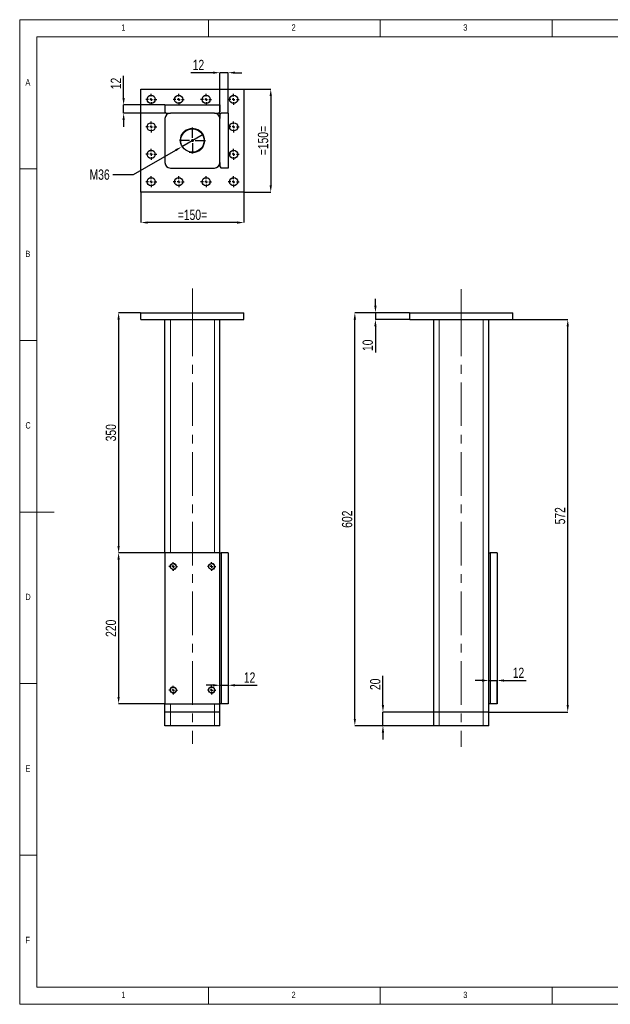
# Model space of a CAD drawing. Header units: millimetres. Extents: x 5 to 415, y 5 to 292.
# Tile 1 of 3: x 5 to 177, y 5 to 292. Entities that reach past the tile are written whole.
import ezdxf

# ---------------------------------------------------------------- set-up
doc = ezdxf.new("R2010")
doc.units = ezdxf.units.MM
doc.header["$PDSIZE"] = -1
doc.linetypes.add('CENTERX2', pattern=[20.32, 12.7, -2.54, 2.54, -2.54])
for name, color, linetype in [('COTES', 1, 'Continuous'), ('NOTES', 6, 'Continuous'), ('TRAIT-MIXTES', 3, 'CENTERX2')]:
    doc.layers.add(name, color=color, linetype=linetype)
doc.layers.add('TRAIT-FORT', color=4, linetype='Continuous', lineweight=25)
doc.styles.add('SLDTEXTSTYLE0', font='TXT', dxfattribs={"width": 0.75})
doc.dimstyles.new('SLDDIMSTYLE4', dxfattribs={"dimtxt": 3, "dimasz": 2, "dimexe": 0, "dimexo": 0.0625, "dimgap": 0.75, "dimtad": 1, "dimlfac": 5, "dimrnd": 1e-09, "dimzin": 12, "dimdsep": 46, "dimtxsty": 'SLDTEXTSTYLE0', "dimsah": 1, "dimcen": 0.09, "dimadec": 0, "dimazin": 3, "dimtfac": 1, "dimtofl": 0, "dimtmove": 0, "dimatfit": 3, "dimfxl": 1, "dimfrac": 2, "dimtolj": 1, "dimtzin": 12, "dimarcsym": 0})
doc.dimstyles.new('SLDDIMSTYLE5', dxfattribs={"dimtxt": 3, "dimasz": 2, "dimexe": 0, "dimexo": 0.0625, "dimgap": 0.75, "dimtad": 1, "dimlfac": 5, "dimrnd": 1e-09, "dimzin": 12, "dimdsep": 46, "dimtxsty": 'SLDTEXTSTYLE0', "dimsah": 1, "dimcen": 0.09, "dimadec": 0, "dimazin": 3, "dimtfac": 1, "dimtmove": 0, "dimatfit": 0, "dimfxl": 1, "dimfrac": 2, "dimtolj": 1, "dimtzin": 12, "dimarcsym": 0})
doc.dimstyles.new('SLDDIMSTYLE7', dxfattribs={"dimtxt": 3, "dimasz": 2, "dimexe": 0, "dimexo": 0.0625, "dimgap": 0.75, "dimtad": 0, "dimtih": 1, "dimtoh": 1, "dimlfac": 5, "dimrnd": 1e-09, "dimzin": 12, "dimdsep": 46, "dimtxsty": 'SLDTEXTSTYLE0', "dimblk1": 'NONE', "dimsah": 1, "dimcen": 0, "dimadec": 0, "dimazin": 3, "dimtfac": 1, "dimtmove": 0, "dimatfit": 3, "dimldrblk": 'NONE', "dimfxl": 1, "dimfrac": 2, "dimtolj": 1, "dimtzin": 12, "dimarcsym": 0})

# ---------------------------------------------------------------- blocks, each defined once
blk = doc.blocks.new('_D_18')
at = {"layer": 'COTES', "color": 0, "lineweight": -2, "transparency": 16777216}
for p, q in [((118.52, 206.6), (102.58, 206.6)), ((102.58, 88.2), (102.58, 204.6)), ((125.52, 86.2), (102.58, 86.2))]:
    blk.add_line(p, q, dxfattribs=at)
at = {"layer": 'COTES', "color": 0, "transparency": 16777216}
for points in [[(102.25, 204.6), (102.91, 204.6), (102.58, 206.6)], [(102.25, 88.2), (102.91, 88.2), (102.58, 86.2)]]:
    blk.add_solid(points, dxfattribs=at)
at = {"layer": 'Defpoints', "color": 0, "transparency": 16777216}
for p in [(102.58, 206.6), (118.58, 206.6), (125.58, 86.2)]:
    blk.add_point(p, dxfattribs=at)
at = {"layer": 'COTES', "color": 0, "transparency": 16777216, "insert": (98.83, 146.4), "char_height": 3, "attachment_point": 2, "rotation": 90, "style": 'SLDTEXTSTYLE0'}
blk.add_mtext('\\A1;602', dxfattribs=at)
blk = doc.blocks.new('_D_19')
at = {"layer": 'COTES', "color": 0, "lineweight": -2, "transparency": 16777216}
for p, q in [((148.64, 204.6), (164.58, 204.6)), ((164.58, 92.2), (164.58, 202.6)), ((141.64, 90.2), (164.58, 90.2))]:
    blk.add_line(p, q, dxfattribs=at)
at = {"layer": 'COTES', "color": 0, "transparency": 16777216}
for points in [[(164.25, 202.6), (164.91, 202.6), (164.58, 204.6)], [(164.25, 92.2), (164.91, 92.2), (164.58, 90.2)]]:
    blk.add_solid(points, dxfattribs=at)
at = {"layer": 'Defpoints', "color": 0, "transparency": 16777216}
for p in [(148.58, 204.6), (164.58, 204.6), (141.58, 90.2)]:
    blk.add_point(p, dxfattribs=at)
at = {"layer": 'COTES', "color": 0, "transparency": 16777216, "insert": (160.83, 147.4), "char_height": 3, "attachment_point": 2, "rotation": 90, "style": 'SLDTEXTSTYLE0'}
blk.add_mtext('\\A1;572', dxfattribs=at)
blk = doc.blocks.new('_D_20')
at = {"layer": 'Defpoints', "color": 0, "transparency": 16777216}
for p in [(108.58, 206.6), (118.58, 206.6), (118.58, 204.6)]:
    blk.add_point(p, dxfattribs=at)
at = {"layer": 'TRAIT-MIXTES', "color": 0, "lineweight": -2, "transparency": 16777216}
for p, q in [((108.58, 208.6), (108.58, 210.6)), ((118.52, 206.6), (108.58, 206.6)), ((108.58, 206.6), (108.58, 204.6)), ((118.52, 204.6), (108.58, 204.6)), ((108.58, 202.6), (108.58, 195.03))]:
    blk.add_line(p, q, dxfattribs=at)
at = {"layer": 'TRAIT-MIXTES', "color": 0, "transparency": 16777216}
for points in [[(108.25, 208.6), (108.91, 208.6), (108.58, 206.6)], [(108.25, 202.6), (108.91, 202.6), (108.58, 204.6)]]:
    blk.add_solid(points, dxfattribs=at)
at = {"layer": 'TRAIT-MIXTES', "color": 0, "transparency": 16777216, "insert": (104.83, 197.09), "char_height": 3, "attachment_point": 2, "rotation": 90, "style": 'SLDTEXTSTYLE0'}
blk.add_mtext('\\A1;10', dxfattribs=at)
blk = doc.blocks.new('_D_21')
at = {"layer": 'COTES', "color": 0, "lineweight": -2, "transparency": 16777216}
for p, q in [((110.77, 92.2), (110.77, 100.72)), ((125.52, 90.2), (110.77, 90.2)), ((110.77, 86.2), (110.77, 90.2)), ((125.52, 86.2), (110.77, 86.2)), ((110.77, 84.2), (110.77, 82.2))]:
    blk.add_line(p, q, dxfattribs=at)
at = {"layer": 'COTES', "color": 0, "transparency": 16777216}
for points in [[(110.43, 92.2), (111.1, 92.2), (110.77, 90.2)], [(110.43, 84.2), (111.1, 84.2), (110.77, 86.2)]]:
    blk.add_solid(points, dxfattribs=at)
at = {"layer": 'Defpoints', "color": 0, "transparency": 16777216}
for p in [(110.77, 90.2), (125.58, 90.2), (125.58, 86.2)]:
    blk.add_point(p, dxfattribs=at)
at = {"layer": 'COTES', "color": 0, "transparency": 16777216, "insert": (107.02, 98.28), "char_height": 3, "attachment_point": 2, "rotation": 90, "style": 'SLDTEXTSTYLE0'}
blk.add_mtext('\\A1;20', dxfattribs=at)
blk = doc.blocks.new('_D_22')
at = {"layer": 'COTES', "color": 0, "lineweight": -2, "transparency": 16777216}
for p, q in [((139.58, 99.38), (137.58, 99.38)), ((141.58, 92.66), (141.58, 99.38)), ((141.58, 99.38), (143.98, 99.38)), ((143.98, 92.66), (143.98, 99.38)), ((145.98, 99.38), (152.48, 99.38))]:
    blk.add_line(p, q, dxfattribs=at)
at = {"layer": 'COTES', "color": 0, "transparency": 16777216}
for points in [[(139.58, 99.71), (139.58, 99.05), (141.58, 99.38)], [(145.98, 99.71), (145.98, 99.05), (143.98, 99.38)]]:
    blk.add_solid(points, dxfattribs=at)
at = {"layer": 'Defpoints', "color": 0, "transparency": 16777216}
for p in [(143.98, 99.38), (141.58, 92.6), (143.98, 92.6)]:
    blk.add_point(p, dxfattribs=at)
at = {"layer": 'COTES', "color": 0, "transparency": 16777216, "insert": (150.23, 103.13), "char_height": 3, "attachment_point": 2, "style": 'SLDTEXTSTYLE0'}
blk.add_mtext('\\A1;12', dxfattribs=at)
blk = doc.blocks.new('_D_23')
at = {"layer": 'COTES', "color": 0, "lineweight": -2, "transparency": 16777216}
for p, q in [((40.22, 206.6), (33.8, 206.6)), ((33.8, 204.6), (33.8, 138.6)), ((47.22, 136.6), (33.8, 136.6))]:
    blk.add_line(p, q, dxfattribs=at)
at = {"layer": 'COTES', "color": 0, "transparency": 16777216}
for points in [[(33.46, 204.6), (34.13, 204.6), (33.8, 206.6)], [(33.46, 138.6), (34.13, 138.6), (33.8, 136.6)]]:
    blk.add_solid(points, dxfattribs=at)
at = {"layer": 'Defpoints', "color": 0, "transparency": 16777216}
for p in [(40.29, 206.6), (33.8, 136.6), (47.29, 136.6)]:
    blk.add_point(p, dxfattribs=at)
at = {"layer": 'COTES', "color": 0, "transparency": 16777216, "insert": (30.05, 171.6), "char_height": 3, "attachment_point": 2, "rotation": 90, "style": 'SLDTEXTSTYLE0'}
blk.add_mtext('\\A1;350', dxfattribs=at)
blk = doc.blocks.new('_D_24')
at = {"layer": 'COTES', "color": 0, "lineweight": -2, "transparency": 16777216}
for p, q in [((47.22, 136.6), (33.8, 136.6)), ((33.8, 134.6), (33.8, 94.6)), ((47.22, 92.6), (33.8, 92.6))]:
    blk.add_line(p, q, dxfattribs=at)
at = {"layer": 'COTES', "color": 0, "transparency": 16777216}
for points in [[(33.46, 134.6), (34.13, 134.6), (33.8, 136.6)], [(33.46, 94.6), (34.13, 94.6), (33.8, 92.6)]]:
    blk.add_solid(points, dxfattribs=at)
at = {"layer": 'Defpoints', "color": 0, "transparency": 16777216}
for p in [(47.29, 136.6), (33.8, 92.6), (47.29, 92.6)]:
    blk.add_point(p, dxfattribs=at)
at = {"layer": 'COTES', "color": 0, "transparency": 16777216, "insert": (30.05, 114.6), "char_height": 3, "attachment_point": 2, "rotation": 90, "style": 'SLDTEXTSTYLE0'}
blk.add_mtext('\\A1;220', dxfattribs=at)
blk = doc.blocks.new('_D_25')
at = {"layer": 'COTES', "color": 0, "lineweight": -2, "transparency": 16777216}
for p, q in [((65.69, 132.54), (65.69, 97.99)), ((61.29, 97.99), (59.29, 97.99)), ((63.29, 92.66), (63.29, 97.99)), ((63.29, 97.99), (65.69, 97.99)), ((67.69, 97.99), (74.19, 97.99))]:
    blk.add_line(p, q, dxfattribs=at)
at = {"layer": 'COTES', "color": 0, "transparency": 16777216}
for points in [[(61.29, 98.33), (61.29, 97.66), (63.29, 97.99)], [(67.69, 98.33), (67.69, 97.66), (65.69, 97.99)]]:
    blk.add_solid(points, dxfattribs=at)
at = {"layer": 'Defpoints', "color": 0, "transparency": 16777216}
for p in [(65.69, 132.6), (65.69, 97.99), (63.29, 92.6)]:
    blk.add_point(p, dxfattribs=at)
at = {"layer": 'COTES', "color": 0, "transparency": 16777216, "insert": (71.94, 101.74), "char_height": 3, "attachment_point": 2, "style": 'SLDTEXTSTYLE0'}
blk.add_mtext('\\A1;12', dxfattribs=at)
blk = doc.blocks.new('SW_CENTERMARKSYMBOL_7')
at = {"layer": 'TRAIT-MIXTES', "color": 0}
for p, q in [((-0.8, 0), (-1.25, 0)), ((0, 0), (-0.4, 0)), ((0, 0.8), (0, 1.25)), ((0, 0), (0, 0.4)), ((0, 0), (0, -0.4)), ((0, 0), (0.4, 0)), ((0.8, 0), (1.25, 0)), ((0, -0.8), (0, -1.25))]:
    blk.add_line(p, q, dxfattribs=at)
blk = doc.blocks.new('SW_CENTERMARKSYMBOL_8')
at = {"layer": 'TRAIT-MIXTES', "color": 0}
for p, q in [((-0.8, 0), (-1.25, 0)), ((0, 0), (-0.4, 0)), ((0, 0.8), (0, 1.25)), ((0, 0), (0, 0.4)), ((0, 0), (0, -0.4)), ((0, 0), (0.4, 0)), ((0.8, 0), (1.25, 0)), ((0, -0.8), (0, -1.25))]:
    blk.add_line(p, q, dxfattribs=at)
blk = doc.blocks.new('SW_CENTERMARKSYMBOL_9')
at = {"layer": 'TRAIT-MIXTES', "color": 0}
for p, q in [((-0.8, 0), (-1.25, 0)), ((0, 0), (-0.4, 0)), ((0, 0.8), (0, 1.25)), ((0, 0), (0, 0.4)), ((0, 0), (0, -0.4)), ((0, 0), (0.4, 0)), ((0.8, 0), (1.25, 0)), ((0, -0.8), (0, -1.25))]:
    blk.add_line(p, q, dxfattribs=at)
blk = doc.blocks.new('SW_CENTERMARKSYMBOL_10')
at = {"layer": 'TRAIT-MIXTES', "color": 0}
for p, q in [((-0.8, 0), (-1.25, 0)), ((0, 0), (-0.4, 0)), ((0, 0.8), (0, 1.25)), ((0, 0), (0, 0.4)), ((0, 0), (0, -0.4)), ((0, 0), (0.4, 0)), ((0.8, 0), (1.25, 0)), ((0, -0.8), (0, -1.25))]:
    blk.add_line(p, q, dxfattribs=at)
blk = doc.blocks.new('_D_26')
at = {"layer": 'COTES', "color": 0, "lineweight": -2, "transparency": 16777216}
for p, q in [((35.26, 269.16), (35.26, 275.66)), ((47.22, 267.16), (35.26, 267.16)), ((35.26, 264.76), (35.26, 267.16)), ((47.62, 264.76), (35.26, 264.76)), ((35.26, 262.76), (35.26, 260.76))]:
    blk.add_line(p, q, dxfattribs=at)
at = {"layer": 'COTES', "color": 0, "transparency": 16777216}
for points in [[(34.92, 269.16), (35.59, 269.16), (35.26, 267.16)], [(34.92, 262.76), (35.59, 262.76), (35.26, 264.76)]]:
    blk.add_solid(points, dxfattribs=at)
at = {"layer": 'Defpoints', "color": 0, "transparency": 16777216}
for p in [(35.26, 267.16), (47.29, 267.16), (47.69, 264.76)]:
    blk.add_point(p, dxfattribs=at)
at = {"layer": 'COTES', "color": 0, "transparency": 16777216, "insert": (31.51, 273.41), "char_height": 3, "attachment_point": 2, "rotation": 90, "style": 'SLDTEXTSTYLE0'}
blk.add_mtext('\\A1;12', dxfattribs=at)
blk = doc.blocks.new('_D_27')
at = {"layer": 'COTES', "color": 0, "lineweight": -2, "transparency": 16777216}
for p, q in [((61.29, 276.55), (54.79, 276.55)), ((63.29, 264.43), (63.29, 276.55)), ((65.69, 276.55), (63.29, 276.55)), ((65.69, 264.83), (65.69, 276.55)), ((67.69, 276.55), (69.69, 276.55))]:
    blk.add_line(p, q, dxfattribs=at)
at = {"layer": 'COTES', "color": 0, "transparency": 16777216}
for points in [[(61.29, 276.88), (61.29, 276.22), (63.29, 276.55)], [(67.69, 276.88), (67.69, 276.22), (65.69, 276.55)]]:
    blk.add_solid(points, dxfattribs=at)
at = {"layer": 'Defpoints', "color": 0, "transparency": 16777216}
for p in [(63.29, 276.55), (63.29, 264.36), (65.69, 264.76)]:
    blk.add_point(p, dxfattribs=at)
at = {"layer": 'COTES', "color": 0, "transparency": 16777216, "insert": (57.04, 280.3), "char_height": 3, "attachment_point": 2, "style": 'SLDTEXTSTYLE0'}
blk.add_mtext('\\A1;12', dxfattribs=at)
blk = doc.blocks.new('_D_28')
at = {"layer": 'COTES', "color": 0, "lineweight": -2, "transparency": 16777216}
for p, q in [((40.29, 241.7), (40.29, 232.87)), ((70.29, 241.7), (70.29, 232.87)), ((68.29, 232.87), (42.29, 232.87))]:
    blk.add_line(p, q, dxfattribs=at)
at = {"layer": 'COTES', "color": 0, "transparency": 16777216}
for points in [[(42.29, 233.2), (42.29, 232.54), (40.29, 232.87)], [(68.29, 233.2), (68.29, 232.54), (70.29, 232.87)]]:
    blk.add_solid(points, dxfattribs=at)
at = {"layer": 'Defpoints', "color": 0, "transparency": 16777216}
for p in [(40.29, 241.76), (70.29, 241.76), (40.29, 232.87)]:
    blk.add_point(p, dxfattribs=at)
at = {"layer": 'COTES', "color": 0, "transparency": 16777216, "insert": (55.29, 236.62), "char_height": 3, "attachment_point": 2, "style": 'SLDTEXTSTYLE0'}
blk.add_mtext('\\A1;=150=', dxfattribs=at)
blk = doc.blocks.new('_D_29')
at = {"layer": 'COTES', "color": 0, "lineweight": -2, "transparency": 16777216}
for p, q in [((70.35, 271.76), (78.1, 271.76)), ((78.1, 269.76), (78.1, 243.76)), ((70.35, 241.76), (78.1, 241.76))]:
    blk.add_line(p, q, dxfattribs=at)
at = {"layer": 'COTES', "color": 0, "transparency": 16777216}
for points in [[(77.76, 269.76), (78.43, 269.76), (78.1, 271.76)], [(77.76, 243.76), (78.43, 243.76), (78.1, 241.76)]]:
    blk.add_solid(points, dxfattribs=at)
at = {"layer": 'Defpoints', "color": 0, "transparency": 16777216}
for p in [(70.29, 271.76), (70.29, 241.76), (78.1, 241.76)]:
    blk.add_point(p, dxfattribs=at)
at = {"layer": 'COTES', "color": 0, "transparency": 16777216, "insert": (74.35, 256.76), "char_height": 3, "attachment_point": 2, "rotation": 90, "style": 'SLDTEXTSTYLE0'}
blk.add_mtext('\\A1;=150=', dxfattribs=at)
blk = doc.blocks.new('_D_30')
at = {"layer": 'COTES', "color": 0, "lineweight": -2, "transparency": 16777216}
for p, q in [((58.4, 258.57), (52.17, 254.96)), ((38.11, 246.84), (50.44, 253.96)), ((32.1, 246.84), (38.11, 246.84))]:
    blk.add_line(p, q, dxfattribs=at)
at = {"layer": 'COTES', "color": 0, "transparency": 16777216}
blk.add_solid([(50.27, 254.25), (50.6, 253.67), (52.17, 254.96)], dxfattribs=at)
at = {"layer": 'Defpoints', "color": 0, "transparency": 16777216}
for p in [(58.4, 258.57), (52.17, 254.96)]:
    blk.add_point(p, dxfattribs=at)
at = {"layer": 'COTES', "color": 0, "transparency": 16777216, "insert": (25.35, 248.34), "char_height": 3, "attachment_point": 1, "style": 'SLDTEXTSTYLE0'}
blk.add_mtext('\\A1;M36', dxfattribs=at)
blk = doc.blocks.new('_None')
blk = doc.blocks.new('SW_CENTERMARKSYMBOL_11')
at = {"layer": 'TRAIT-MIXTES', "color": 0}
for p, q in [((0, 0.8), (0, 3.8)), ((-0.8, 0), (-3.8, 0)), ((0, 0), (-0.4, 0)), ((0, 0), (0, 0.4)), ((0, 0), (0, -0.4)), ((0, 0), (0.4, 0)), ((0.8, 0), (3.8, 0)), ((0, -0.8), (0, -3.8))]:
    blk.add_line(p, q, dxfattribs=at)
blk = doc.blocks.new('SW_CENTERMARKSYMBOL_12')
at = {"layer": 'TRAIT-MIXTES', "color": 0}
for p, q in [((-0.8, 0), (-1.6, 0)), ((0, 0), (-0.4, 0)), ((0, 0.8), (0, 1.6)), ((0, 0), (0, 0.4)), ((0, 0), (0, -0.4)), ((0, 0), (0.4, 0)), ((0.8, 0), (1.6, 0)), ((0, -0.8), (0, -1.6))]:
    blk.add_line(p, q, dxfattribs=at)
blk = doc.blocks.new('SW_CENTERMARKSYMBOL_13')
at = {"layer": 'TRAIT-MIXTES', "color": 0}
for p, q in [((-0.8, 0), (-1.6, 0)), ((0, 0), (-0.4, 0)), ((0, 0.8), (0, 1.6)), ((0, 0), (0, 0.4)), ((0, 0), (0, -0.4)), ((0, 0), (0.4, 0)), ((0.8, 0), (1.6, 0)), ((0, -0.8), (0, -1.6))]:
    blk.add_line(p, q, dxfattribs=at)
blk = doc.blocks.new('SW_CENTERMARKSYMBOL_14')
at = {"layer": 'TRAIT-MIXTES', "color": 0}
for p, q in [((-0.8, 0), (-1.6, 0)), ((0, 0), (-0.4, 0)), ((0, 0.8), (0, 1.6)), ((0, 0), (0, 0.4)), ((0, 0), (0, -0.4)), ((0, 0), (0.4, 0)), ((0.8, 0), (1.6, 0)), ((0, -0.8), (0, -1.6))]:
    blk.add_line(p, q, dxfattribs=at)
blk = doc.blocks.new('SW_CENTERMARKSYMBOL_15')
at = {"layer": 'TRAIT-MIXTES', "color": 0}
for p, q in [((-0.8, 0), (-1.6, 0)), ((0, 0), (-0.4, 0)), ((0, 0.8), (0, 1.6)), ((0, 0), (0, 0.4)), ((0, 0), (0, -0.4)), ((0, 0), (0.4, 0)), ((0.8, 0), (1.6, 0)), ((0, -0.8), (0, -1.6))]:
    blk.add_line(p, q, dxfattribs=at)
blk = doc.blocks.new('SW_CENTERMARKSYMBOL_16')
at = {"layer": 'TRAIT-MIXTES', "color": 0}
for p, q in [((-0.8, 0), (-1.6, 0)), ((0, 0), (-0.4, 0)), ((0, 0.8), (0, 1.6)), ((0, 0), (0, 0.4)), ((0, 0), (0, -0.4)), ((0, 0), (0.4, 0)), ((0.8, 0), (1.6, 0)), ((0, -0.8), (0, -1.6))]:
    blk.add_line(p, q, dxfattribs=at)
blk = doc.blocks.new('SW_CENTERMARKSYMBOL_17')
at = {"layer": 'TRAIT-MIXTES', "color": 0}
for p, q in [((-0.8, 0), (-1.6, 0)), ((0, 0), (-0.4, 0)), ((0, 0.8), (0, 1.6)), ((0, 0), (0, 0.4)), ((0, 0), (0, -0.4)), ((0, 0), (0.4, 0)), ((0.8, 0), (1.6, 0)), ((0, -0.8), (0, -1.6))]:
    blk.add_line(p, q, dxfattribs=at)
blk = doc.blocks.new('SW_CENTERMARKSYMBOL_18')
at = {"layer": 'TRAIT-MIXTES', "color": 0}
for p, q in [((-0.8, 0), (-1.6, 0)), ((0, 0), (-0.4, 0)), ((0, 0.8), (0, 1.6)), ((0, 0), (0, 0.4)), ((0, 0), (0, -0.4)), ((0, 0), (0.4, 0)), ((0.8, 0), (1.6, 0)), ((0, -0.8), (0, -1.6))]:
    blk.add_line(p, q, dxfattribs=at)
blk = doc.blocks.new('SW_CENTERMARKSYMBOL_19')
at = {"layer": 'TRAIT-MIXTES', "color": 0}
for p, q in [((-0.8, 0), (-1.6, 0)), ((0, 0), (-0.4, 0)), ((0, 0.8), (0, 1.6)), ((0, 0), (0, 0.4)), ((0, 0), (0, -0.4)), ((0, 0), (0.4, 0)), ((0.8, 0), (1.6, 0)), ((0, -0.8), (0, -1.6))]:
    blk.add_line(p, q, dxfattribs=at)
blk = doc.blocks.new('SW_CENTERMARKSYMBOL_20')
at = {"layer": 'TRAIT-MIXTES', "color": 0}
for p, q in [((-0.8, 0), (-1.6, 0)), ((0, 0), (-0.4, 0)), ((0, 0.8), (0, 1.6)), ((0, 0), (0, 0.4)), ((0, 0), (0, -0.4)), ((0, 0), (0.4, 0)), ((0.8, 0), (1.6, 0)), ((0, -0.8), (0, -1.6))]:
    blk.add_line(p, q, dxfattribs=at)
blk = doc.blocks.new('SW_CENTERMARKSYMBOL_21')
at = {"layer": 'TRAIT-MIXTES', "color": 0}
for p, q in [((-0.8, 0), (-1.6, 0)), ((0, 0), (-0.4, 0)), ((0, 0.8), (0, 1.6)), ((0, 0), (0, 0.4)), ((0, 0), (0, -0.4)), ((0, 0), (0.4, 0)), ((0.8, 0), (1.6, 0)), ((0, -0.8), (0, -1.6))]:
    blk.add_line(p, q, dxfattribs=at)
blk = doc.blocks.new('SW_CENTERMARKSYMBOL_22')
at = {"layer": 'TRAIT-MIXTES', "color": 0}
for p, q in [((-0.8, 0), (-1.6, 0)), ((0, 0), (-0.4, 0)), ((0, 0.8), (0, 1.6)), ((0, 0), (0, 0.4)), ((0, 0), (0, -0.4)), ((0, 0), (0.4, 0)), ((0.8, 0), (1.6, 0)), ((0, -0.8), (0, -1.6))]:
    blk.add_line(p, q, dxfattribs=at)
blk = doc.blocks.new('SW_CENTERMARKSYMBOL_23')
at = {"layer": 'TRAIT-MIXTES', "color": 0}
for p, q in [((-0.8, 0), (-1.6, 0)), ((0, 0), (-0.4, 0)), ((0, 0.8), (0, 1.6)), ((0, 0), (0, 0.4)), ((0, 0), (0, -0.4)), ((0, 0), (0.4, 0)), ((0.8, 0), (1.6, 0)), ((0, -0.8), (0, -1.6))]:
    blk.add_line(p, q, dxfattribs=at)

msp = doc.modelspace()

# ---------------------------------------------------------------- linework, layer by layer
at = {"lineweight": 18}
for p, q in [((415, 292), (5, 292)), ((5, 292), (5, 5)), ((60, 287), (60, 292)), ((110, 292), (110, 287)), ((160, 287), (160, 292)), ((410, 287), (10, 287)), ((10, 287), (10, 10)), ((10, 248.5), (5, 248.5)), ((48.8857, 136.5999), (48.8857, 204.5999)), ((61.6857, 136.5999), (61.6857, 204.5999)), ((127.1811, 90.1999), (127.1811, 204.5999)), ((139.9811, 90.1999), (139.9811, 204.5999)), ((5, 198.5), (10, 198.5)), ((5, 148.5), (15, 148.5)), ((48.8857, 132.3127), (48.8857, 132.8872)), ((61.6857, 132.3127), (61.6857, 132.8872)), ((5, 98.5), (10, 98.5)), ((48.8857, 96.3127), (48.8857, 96.8872)), ((61.6857, 96.3127), (61.6857, 96.8872)), ((48.8857, 90.1999), (48.8857, 92.5999)), ((61.6857, 90.1999), (61.6857, 92.5999)), ((48.8857, 86.1999), (48.8857, 90.1999)), ((61.6857, 86.1999), (61.6857, 90.1999)), ((127.1811, 86.1999), (127.1811, 90.1999)), ((139.9811, 86.1999), (139.9811, 90.1999)), ((10, 48.5), (5, 48.5)), ((10, 10), (410, 10)), ((60, 5), (60, 10)), ((110, 10), (110, 5)), ((160, 5), (160, 10)), ((5, 5), (415, 5))]:
    msp.add_line(p, q, dxfattribs=at)
for centre, radius in [((55.2857, 256.7636), 3.6), ((49.6857, 132.5999), 0.95), ((60.8857, 132.5999), 0.95), ((49.6857, 96.5999), 0.95), ((60.8857, 96.5999), 0.95)]:
    msp.add_arc(centre, radius, 255, 195, dxfattribs=at)
at = {"layer": 'TRAIT-FORT', "lineweight": 25}
for p, q in [((40.2857, 241.7636), (40.2857, 271.7636)), ((40.2857, 271.7636), (70.2857, 271.7636)), ((70.2857, 271.7636), (70.2857, 241.7636)), ((47.2857, 267.1636), (63.2857, 267.1636)), ((47.2857, 267.1636), (47.2857, 265.1636)), ((63.2857, 267.1636), (63.2857, 265.1636)), ((47.2857, 265.1636), (47.6857, 264.7636)), ((47.6857, 264.7636), (48.8857, 264.7636)), ((61.6857, 264.7636), (48.8857, 264.7636)), ((61.6857, 264.7636), (62.8857, 264.7636)), ((62.8857, 264.7636), (63.2857, 265.1636)), ((63.6857, 264.7636), (63.2857, 264.3636)), ((63.2857, 264.3636), (63.2857, 263.1636)), ((65.6857, 264.7636), (63.6857, 264.7636)), ((65.6857, 264.7636), (65.6857, 248.7636)), ((47.2857, 263.1636), (47.2857, 250.3636)), ((63.2857, 250.3636), (63.2857, 263.1636)), ((63.2857, 250.3636), (63.2857, 249.1636)), ((48.8857, 248.7636), (61.6857, 248.7636)), ((63.2857, 249.1636), (63.6857, 248.7636)), ((65.6857, 248.7636), (63.6857, 248.7636)), ((70.2857, 241.7636), (40.2857, 241.7636)), ((40.2857, 204.5999), (40.2857, 206.5999)), ((40.2857, 206.5999), (70.2857, 206.5999)), ((40.2857, 204.5999), (70.2857, 204.5999)), ((47.2857, 136.5999), (47.2857, 204.5999)), ((63.2857, 136.5999), (63.2857, 204.5999)), ((70.2857, 204.5999), (70.2857, 206.5999)), ((118.5811, 204.5999), (118.5811, 206.5999)), ((118.5811, 206.5999), (148.5811, 206.5999)), ((118.5811, 204.5999), (148.5811, 204.5999)), ((125.5811, 90.1999), (125.5811, 204.5999)), ((141.5811, 136.5999), (141.5811, 204.5999)), ((148.5811, 204.5999), (148.5811, 206.5999)), ((63.2857, 136.5999), (47.2857, 136.5999)), ((47.2857, 136.5999), (47.2857, 92.5999)), ((63.2857, 92.5999), (63.2857, 136.5999)), ((63.2857, 136.5999), (63.6857, 136.5999)), ((63.6857, 136.5999), (63.6857, 92.5999)), ((65.6857, 136.5999), (63.6857, 136.5999)), ((65.6857, 136.5999), (65.6857, 92.5999)), ((141.5811, 92.5999), (141.5811, 136.5999)), ((141.5811, 136.5999), (141.9811, 136.5999)), ((141.9811, 136.5999), (141.9811, 92.5999)), ((143.9811, 136.5999), (141.9811, 136.5999)), ((143.9811, 136.5999), (143.9811, 92.5999)), ((47.2857, 90.1999), (47.2857, 92.5999)), ((47.2857, 92.5999), (63.2857, 92.5999)), ((63.2857, 90.1999), (63.2857, 92.5999)), ((63.6857, 92.5999), (63.2857, 92.5999)), ((65.6857, 92.5999), (63.6857, 92.5999)), ((141.5811, 90.1999), (141.5811, 92.5999)), ((141.9811, 92.5999), (141.5811, 92.5999)), ((143.9811, 92.5999), (141.9811, 92.5999)), ((48.8857, 90.1999), (47.2857, 90.1999)), ((47.2857, 86.1999), (47.2857, 90.1999)), ((61.6857, 90.1999), (48.8857, 90.1999)), ((63.2857, 90.1999), (61.6857, 90.1999)), ((63.2857, 86.1999), (63.2857, 90.1999)), ((127.1811, 90.1999), (125.5811, 90.1999)), ((125.5811, 86.1999), (125.5811, 90.1999)), ((139.9811, 90.1999), (127.1811, 90.1999)), ((141.5811, 90.1999), (139.9811, 90.1999)), ((141.5811, 86.1999), (141.5811, 90.1999)), ((48.8857, 86.1999), (47.2857, 86.1999)), ((61.6857, 86.1999), (48.8857, 86.1999)), ((63.2857, 86.1999), (61.6857, 86.1999)), ((127.1811, 86.1999), (125.5811, 86.1999)), ((139.9811, 86.1999), (127.1811, 86.1999)), ((141.5811, 86.1999), (139.9811, 86.1999))]:
    msp.add_line(p, q, dxfattribs=at)
for centre, radius in [((43.2857, 268.7636), 1.2), ((51.2857, 268.7636), 1.2), ((59.2857, 268.7636), 1.2), ((67.2857, 268.7636), 1.2), ((43.2857, 260.7636), 1.2), ((67.2857, 260.7636), 1.2), ((55.2857, 256.7636), 3.4), ((43.2857, 252.7636), 1.2), ((67.2857, 252.7636), 1.2), ((43.2857, 244.7636), 1.2), ((51.2857, 244.7636), 1.2), ((59.2857, 244.7636), 1.2), ((67.2857, 244.7636), 1.2), ((49.6857, 132.5999), 0.85), ((60.8857, 132.5999), 0.85), ((49.6857, 96.5999), 0.85), ((60.8857, 96.5999), 0.85)]:
    msp.add_circle(centre, radius, dxfattribs=at)
for centre, start, end in [((48.8857, 263.1636), 90, 180), ((61.6857, 263.1636), 0, 90), ((48.8857, 250.3636), 180, 270), ((61.6857, 250.3636), 270, 0)]:
    msp.add_arc(centre, 1.6, start, end, dxfattribs=at)
at = {"layer": 'TRAIT-MIXTES', "lineweight": 18}
for p, q in [((55.2857, 213.6909), (55.2857, 206.5999)), ((133.5811, 213.4301), (133.5811, 206.5999)), ((55.2857, 206.5999), (55.2857, 80.8766)), ((133.5811, 206.5999), (133.5811, 80.0629))]:
    msp.add_line(p, q, dxfattribs=at)

# ---------------------------------------------------------------- block references
at = {"layer": 'TRAIT-MIXTES'}
for name, p in [('SW_CENTERMARKSYMBOL_19', (43.2857, 268.7636)), ('SW_CENTERMARKSYMBOL_18', (51.2857, 268.7636)), ('SW_CENTERMARKSYMBOL_17', (59.2857, 268.7636)), ('SW_CENTERMARKSYMBOL_16', (67.2857, 268.7636)), ('SW_CENTERMARKSYMBOL_20', (43.2857, 260.7636)), ('SW_CENTERMARKSYMBOL_15', (67.2857, 260.7636)), ('SW_CENTERMARKSYMBOL_11', (55.2857, 256.7636)), ('SW_CENTERMARKSYMBOL_21', (43.2857, 252.7636)), ('SW_CENTERMARKSYMBOL_14', (67.2857, 252.7636)), ('SW_CENTERMARKSYMBOL_22', (43.2857, 244.7636)), ('SW_CENTERMARKSYMBOL_23', (51.2857, 244.7636)), ('SW_CENTERMARKSYMBOL_12', (59.2857, 244.7636)), ('SW_CENTERMARKSYMBOL_13', (67.2857, 244.7636)), ('SW_CENTERMARKSYMBOL_9', (49.6857, 132.5999)), ('SW_CENTERMARKSYMBOL_7', (60.8857, 132.5999)), ('SW_CENTERMARKSYMBOL_10', (49.6857, 96.5999)), ('SW_CENTERMARKSYMBOL_8', (60.8857, 96.5999))]:
    msp.add_blockref(name, p, dxfattribs=at)

# ---------------------------------------------------------------- texts
at = {"layer": 'NOTES', "char_height": 1.8521, "attachment_point": 1, "style": 'SLDTEXTSTYLE0'}
for s, insert in [('1', (34.5833, 290.668)), ('2', (84.1667, 290.668)), ('3', (134.1667, 290.668)), ('A', (6.6667, 274.668)), ('B', (6.6667, 224.668)), ('C', (6.6667, 174.668)), ('D', (6.6667, 124.668)), ('E', (6.6667, 74.668)), ('F', (6.6667, 24.668)), ('1', (34.5833, 8.668)), ('2', (84.1667, 8.668)), ('3', (134.1667, 8.668))]:
    msp.add_mtext(s, dxfattribs=dict(at, insert=insert))

# ---------------------------------------------------------------- dimensions: what is measured, and where the dimension line sits
at = {"layer": 'COTES'}
for base, p1, p2, picture, middle in [((63.2857, 276.5499), (65.6857, 264.7636), (63.2857, 264.3636), '_D_27', (57.0357, 276.5499)), ((143.9811, 99.3808), (141.5811, 92.5999), (143.9811, 92.5999), '_D_22', (150.2311, 99.3808))]:
    dim = msp.add_linear_dim(base=base, p1=p1, p2=p2, dimstyle='SLDDIMSTYLE5', dxfattribs=at)
    dim.commit()
    dim.dimension.update_dxf_attribs({"geometry": picture, "text_midpoint": middle, "dimtype": 160})
for base, p1, p2, angle, dimstyle, picture, middle in [((35.2564, 267.1636), (47.6857, 264.7636), (47.2857, 267.1636), 90, 'SLDDIMSTYLE5', '_D_26', (35.2564, 273.4136)), ((33.7964, 136.5999), (40.2857, 206.5999), (47.2857, 136.5999), 90, 'SLDDIMSTYLE4', '_D_23', (33.7964, 171.5999)), ((102.5811, 206.5999), (125.5811, 86.1999), (118.5811, 206.5999), 90, 'SLDDIMSTYLE4', '_D_18', (102.5811, 146.3999)), ((164.5811, 204.5999), (141.5811, 90.1999), (148.5811, 204.5999), 90, 'SLDDIMSTYLE4', '_D_19', (164.5811, 147.3999)), ((33.7964, 92.5999), (47.2857, 136.5999), (47.2857, 92.5999), 90, 'SLDDIMSTYLE4', '_D_24', (33.7964, 114.5999)), ((65.6857, 97.9922), (63.2857, 92.5999), (65.6857, 132.5999), 0, 'SLDDIMSTYLE5', '_D_25', (71.9357, 97.9922)), ((110.7665, 90.1999), (125.5811, 86.1999), (125.5811, 90.1999), 90, 'SLDDIMSTYLE5', '_D_21', (110.7665, 98.2789))]:
    dim = msp.add_linear_dim(base=base, p1=p1, p2=p2, angle=angle, dimstyle=dimstyle, dxfattribs=at)
    dim.commit()
    dim.dimension.update_dxf_attribs({"geometry": picture, "text_midpoint": middle, "dimtype": 160})
for base, p1, p2, angle, picture, middle in [((78.0956, 241.7636), (70.2857, 271.7636), (70.2857, 241.7636), 90, '_D_29', (78.0956, 256.7636)), ((40.2857, 232.8708), (70.2857, 241.7636), (40.2857, 241.7636), 0, '_D_28', (55.2857, 232.8708))]:
    dim = msp.add_linear_dim(base=base, p1=p1, p2=p2, angle=angle, text='=<>=', dimstyle='SLDDIMSTYLE4', dxfattribs=at)
    dim.commit()
    dim.dimension.update_dxf_attribs({"geometry": picture, "text_midpoint": middle, "dimtype": 160})
dim = msp.add_diameter_dim_2p(p1=(58.4025, 258.5651), p2=(52.1688, 254.9622), text='M36', dimstyle='SLDDIMSTYLE7', override={"dimpost": '<>'}, dxfattribs=at)
dim.commit()
dim.dimension.update_dxf_attribs({"geometry": '_D_30', "text_midpoint": (28.35, 246.8374), "dimtype": 163})
at = {"layer": 'TRAIT-MIXTES'}
dim = msp.add_linear_dim(base=(108.5811, 206.5999), p1=(118.5811, 204.5999), p2=(118.5811, 206.5999), angle=90, dimstyle='SLDDIMSTYLE5', dxfattribs=at)
dim.commit()
dim.dimension.update_dxf_attribs({"geometry": '_D_20', "text_midpoint": (108.5811, 197.0904), "dimtype": 160})

doc.saveas('drawing.dxf')
